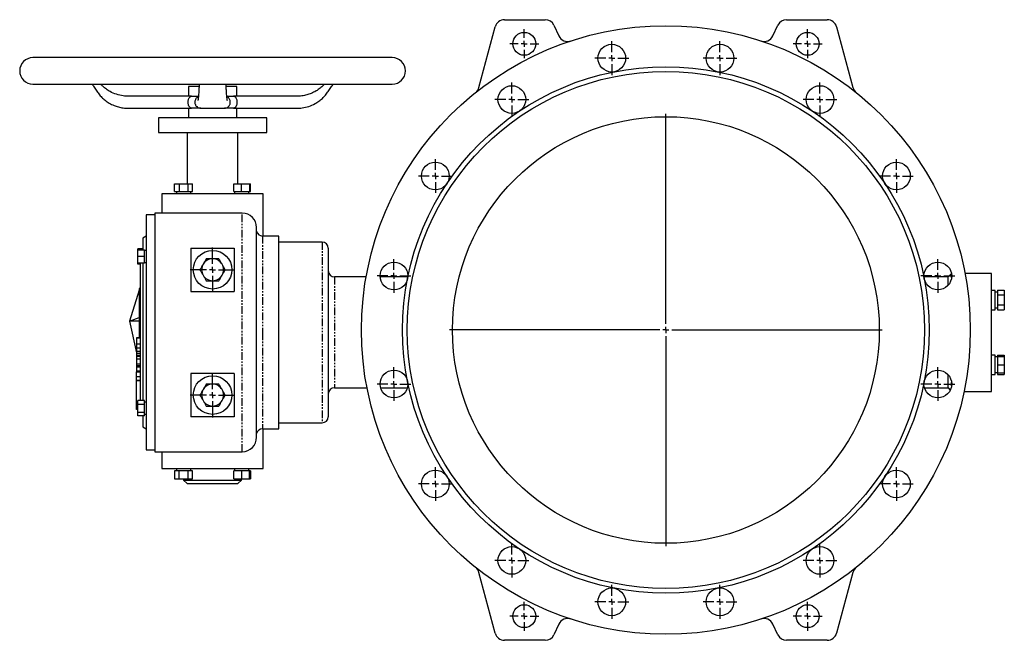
# Model space of a CAD drawing. Extents: x -986 to 320, y -88 to 956.
# Tile 3 of 4: x -986 to -169, y 441 to 956. Entities that reach past the tile are written whole.
import ezdxf

# ---------------------------------------------------------------- set-up
doc = ezdxf.new("R2010")
doc.units = 0
doc.linetypes.add('PHANTOM', pattern=[12.7, 6.35, -1.27, 1.27, -1.27, 1.27, -1.27])
doc.layers.get('0').update_dxf_attribs({"linetype": 'CONTINUOUS'})

# ---------------------------------------------------------------- blocks, each defined once
blk = doc.blocks.new('SW_CENTERMARKSYMBOL_0')
at = {"color": 0, "linetype": 'CONTINUOUS'}
for p, q in [((0, 5), (0, 18.5)), ((-5, 0), (-18.5, 0)), ((0, 0), (-2.5, 0)), ((0, 0), (0, 2.5)), ((0, 0), (0, -2.5)), ((0, 0), (2.5, 0)), ((5, 0), (18.5, 0)), ((0, -5), (0, -18.5))]:
    blk.add_line(p, q, dxfattribs=at)
blk = doc.blocks.new('SW_CENTERMARKSYMBOL_1')
at = {"color": 0, "linetype": 'CONTINUOUS'}
for p, q in [((0, 5), (0, 18.5)), ((-5, 0), (-18.5, 0)), ((0, 0), (-2.5, 0)), ((0, 0), (0, 2.5)), ((0, 0), (0, -2.5)), ((0, 0), (2.5, 0)), ((5, 0), (18.5, 0)), ((0, -5), (0, -18.5))]:
    blk.add_line(p, q, dxfattribs=at)
blk = doc.blocks.new('SW_CENTERMARKSYMBOL_2')
at = {"color": 0, "linetype": 'CONTINUOUS'}
for p, q in [((0, 5), (0, 179.5)), ((-5, 0), (-179.5, 0)), ((0, 0), (-2.5, 0)), ((0, 0), (0, 2.5)), ((0, 0), (0, -2.5)), ((0, 0), (2.5, 0)), ((5, 0), (179.5, 0)), ((0, -5), (0, -179.5))]:
    blk.add_line(p, q, dxfattribs=at)
blk = doc.blocks.new('SW_CENTERMARKSYMBOL_3')
at = {"color": 0, "linetype": 'CONTINUOUS'}
for p, q in [((0, 5), (0, 14)), ((-5, 0), (-14, 0)), ((0, 0), (-2.5, 0)), ((0, 0), (0, 2.5)), ((0, 0), (0, -2.5)), ((0, 0), (2.5, 0)), ((5, 0), (14, 0)), ((0, -5), (0, -14))]:
    blk.add_line(p, q, dxfattribs=at)
blk = doc.blocks.new('SW_CENTERMARKSYMBOL_4')
at = {"color": 0, "linetype": 'CONTINUOUS'}
for p, q in [((0, 5), (0, 14)), ((-5, 0), (-14, 0)), ((0, 0), (-2.5, 0)), ((0, 0), (0, 2.5)), ((0, 0), (0, -2.5)), ((0, 0), (2.5, 0)), ((5, 0), (14, 0)), ((0, -5), (0, -14))]:
    blk.add_line(p, q, dxfattribs=at)
blk = doc.blocks.new('SW_CENTERMARKSYMBOL_5')
at = {"color": 0, "linetype": 'CONTINUOUS'}
for p, q in [((0, 5), (0, 14)), ((-5, 0), (-14, 0)), ((0, 0), (-2.5, 0)), ((0, 0), (0, 2.5)), ((0, 0), (0, -2.5)), ((0, 0), (2.5, 0)), ((5, 0), (14, 0)), ((0, -5), (0, -14))]:
    blk.add_line(p, q, dxfattribs=at)
blk = doc.blocks.new('SW_CENTERMARKSYMBOL_6')
at = {"color": 0, "linetype": 'CONTINUOUS'}
for p, q in [((0, 5), (0, 14)), ((-5, 0), (-14, 0)), ((0, 0), (-2.5, 0)), ((0, 0), (0, 2.5)), ((0, 0), (0, -2.5)), ((0, 0), (2.5, 0)), ((5, 0), (14, 0)), ((0, -5), (0, -14))]:
    blk.add_line(p, q, dxfattribs=at)
blk = doc.blocks.new('SW_CENTERMARKSYMBOL_7')
at = {"color": 0, "linetype": 'CONTINUOUS'}
for p, q in [((0, 5), (0, 14)), ((-5, 0), (-14, 0)), ((0, 0), (-2.5, 0)), ((0, 0), (0, 2.5)), ((0, 0), (0, -2.5)), ((0, 0), (2.5, 0)), ((5, 0), (14, 0)), ((0, -5), (0, -14))]:
    blk.add_line(p, q, dxfattribs=at)
blk = doc.blocks.new('SW_CENTERMARKSYMBOL_8')
at = {"color": 0, "linetype": 'CONTINUOUS'}
for p, q in [((0, 5), (0, 14)), ((-5, 0), (-14, 0)), ((0, 0), (-2.5, 0)), ((0, 0), (0, 2.5)), ((0, 0), (0, -2.5)), ((0, 0), (2.5, 0)), ((5, 0), (14, 0)), ((0, -5), (0, -14))]:
    blk.add_line(p, q, dxfattribs=at)
blk = doc.blocks.new('SW_CENTERMARKSYMBOL_9')
at = {"color": 0, "linetype": 'CONTINUOUS'}
for p, q in [((0, 5), (0, 14)), ((-5, 0), (-14, 0)), ((0, 0), (-2.5, 0)), ((0, 0), (0, 2.5)), ((0, 0), (0, -2.5)), ((0, 0), (2.5, 0)), ((5, 0), (14, 0)), ((0, -5), (0, -14))]:
    blk.add_line(p, q, dxfattribs=at)
blk = doc.blocks.new('SW_CENTERMARKSYMBOL_10')
at = {"color": 0, "linetype": 'CONTINUOUS'}
for p, q in [((0, 5), (0, 14)), ((-5, 0), (-14, 0)), ((0, 0), (-2.5, 0)), ((0, 0), (0, 2.5)), ((0, 0), (0, -2.5)), ((0, 0), (2.5, 0)), ((5, 0), (14, 0)), ((0, -5), (0, -14))]:
    blk.add_line(p, q, dxfattribs=at)
blk = doc.blocks.new('SW_CENTERMARKSYMBOL_11')
at = {"color": 0, "linetype": 'CONTINUOUS'}
for p, q in [((0, 5), (0, 14)), ((-5, 0), (-14, 0)), ((0, 0), (-2.5, 0)), ((0, 0), (0, 2.5)), ((0, 0), (0, -2.5)), ((0, 0), (2.5, 0)), ((5, 0), (14, 0)), ((0, -5), (0, -14))]:
    blk.add_line(p, q, dxfattribs=at)
blk = doc.blocks.new('SW_CENTERMARKSYMBOL_12')
at = {"color": 0, "linetype": 'CONTINUOUS'}
for p, q in [((0, 5), (0, 14)), ((-5, 0), (-14, 0)), ((0, 0), (-2.5, 0)), ((0, 0), (0, 2.5)), ((0, 0), (0, -2.5)), ((0, 0), (2.5, 0)), ((5, 0), (14, 0)), ((0, -5), (0, -14))]:
    blk.add_line(p, q, dxfattribs=at)
blk = doc.blocks.new('SW_CENTERMARKSYMBOL_13')
at = {"color": 0, "linetype": 'CONTINUOUS'}
for p, q in [((0, 5), (0, 14)), ((-5, 0), (-14, 0)), ((0, 0), (-2.5, 0)), ((0, 0), (0, 2.5)), ((0, 0), (0, -2.5)), ((0, 0), (2.5, 0)), ((5, 0), (14, 0)), ((0, -5), (0, -14))]:
    blk.add_line(p, q, dxfattribs=at)
blk = doc.blocks.new('SW_CENTERMARKSYMBOL_14')
at = {"color": 0, "linetype": 'CONTINUOUS'}
for p, q in [((0, 5), (0, 14)), ((-5, 0), (-14, 0)), ((0, 0), (-2.5, 0)), ((0, 0), (0, 2.5)), ((0, 0), (0, -2.5)), ((0, 0), (2.5, 0)), ((5, 0), (14, 0)), ((0, -5), (0, -14))]:
    blk.add_line(p, q, dxfattribs=at)
blk = doc.blocks.new('SW_CENTERMARKSYMBOL_15')
at = {"color": 0, "linetype": 'CONTINUOUS'}
for p, q in [((0, 5), (0, 14)), ((-5, 0), (-14, 0)), ((0, 0), (-2.5, 0)), ((0, 0), (0, 2.5)), ((0, 0), (0, -2.5)), ((0, 0), (2.5, 0)), ((5, 0), (14, 0)), ((0, -5), (0, -14))]:
    blk.add_line(p, q, dxfattribs=at)
blk = doc.blocks.new('SW_CENTERMARKSYMBOL_16')
at = {"color": 0, "linetype": 'CONTINUOUS'}
for p, q in [((0, 5), (0, 14)), ((-5, 0), (-14, 0)), ((0, 0), (-2.5, 0)), ((0, 0), (0, 2.5)), ((0, 0), (0, -2.5)), ((0, 0), (2.5, 0)), ((5, 0), (14, 0)), ((0, -5), (0, -14))]:
    blk.add_line(p, q, dxfattribs=at)
blk = doc.blocks.new('SW_CENTERMARKSYMBOL_17')
at = {"color": 0, "linetype": 'CONTINUOUS'}
for p, q in [((0, 5), (0, 14)), ((-5, 0), (-14, 0)), ((0, 0), (-2.5, 0)), ((0, 0), (0, 2.5)), ((0, 0), (0, -2.5)), ((0, 0), (2.5, 0)), ((5, 0), (14, 0)), ((0, -5), (0, -14))]:
    blk.add_line(p, q, dxfattribs=at)
blk = doc.blocks.new('SW_CENTERMARKSYMBOL_18')
at = {"color": 0, "linetype": 'CONTINUOUS'}
for p, q in [((0, 5), (0, 14)), ((-5, 0), (-14, 0)), ((0, 0), (-2.5, 0)), ((0, 0), (0, 2.5)), ((0, 0), (0, -2.5)), ((0, 0), (2.5, 0)), ((5, 0), (14, 0)), ((0, -5), (0, -14))]:
    blk.add_line(p, q, dxfattribs=at)
blk = doc.blocks.new('SW_CENTERMARKSYMBOL_19')
at = {"color": 0, "linetype": 'CONTINUOUS'}
for p, q in [((0, 5), (0, 12)), ((-5, 0), (-12, 0)), ((0, 0), (-2.5, 0)), ((0, 0), (0, 2.5)), ((0, 0), (0, -2.5)), ((0, 0), (2.5, 0)), ((5, 0), (12, 0)), ((0, -5), (0, -12))]:
    blk.add_line(p, q, dxfattribs=at)
blk = doc.blocks.new('SW_CENTERMARKSYMBOL_20')
at = {"color": 0, "linetype": 'CONTINUOUS'}
for p, q in [((0, 5), (0, 12)), ((-5, 0), (-12, 0)), ((0, 0), (-2.5, 0)), ((0, 0), (0, 2.5)), ((0, 0), (0, -2.5)), ((0, 0), (2.5, 0)), ((5, 0), (12, 0)), ((0, -5), (0, -12))]:
    blk.add_line(p, q, dxfattribs=at)
blk = doc.blocks.new('SW_CENTERMARKSYMBOL_21')
at = {"color": 0, "linetype": 'CONTINUOUS'}
for p, q in [((0, 5), (0, 12)), ((-5, 0), (-12, 0)), ((0, 0), (-2.5, 0)), ((0, 0), (0, 2.5)), ((0, 0), (0, -2.5)), ((0, 0), (2.5, 0)), ((5, 0), (12, 0)), ((0, -5), (0, -12))]:
    blk.add_line(p, q, dxfattribs=at)
blk = doc.blocks.new('SW_CENTERMARKSYMBOL_22')
at = {"color": 0, "linetype": 'CONTINUOUS'}
for p, q in [((0, 5), (0, 12)), ((-5, 0), (-12, 0)), ((0, 0), (-2.5, 0)), ((0, 0), (0, 2.5)), ((0, 0), (0, -2.5)), ((0, 0), (2.5, 0)), ((5, 0), (12, 0)), ((0, -5), (0, -12))]:
    blk.add_line(p, q, dxfattribs=at)

msp = doc.modelspace()

# ---------------------------------------------------------------- linework, layer by layer
at = {"color": 7, "linetype": 'CONTINUOUS'}
for p, q in [((-583.48, 956.03), (-549.71, 956.03)), ((-349.52, 956.03), (-315.75, 956.03)), ((-604.67, 899.83), (-591.2, 950.1)), ((-542.46, 951.41), (-538.34, 942.58)), ((-360.89, 942.58), (-356.77, 951.41)), ((-308.03, 950.1), (-294.56, 899.83)), ((-676.61, 924.53), (-974.61, 924.53)), ((-974.61, 902.53), (-676.61, 902.53)), ((-845.61, 900.53), (-845.61, 892.53)), ((-836.92, 900.53), (-845.61, 900.53)), ((-805.61, 900.53), (-814.28, 900.53)), ((-805.61, 892.53), (-805.61, 900.53)), ((-843.04, 892.53), (-845.61, 892.53)), ((-843.04, 892.53), (-837.48, 892.53)), ((-813.74, 892.53), (-808.19, 892.53)), ((-805.61, 892.53), (-808.19, 892.53)), ((-845.61, 882.53), (-845.61, 874.53)), ((-845.61, 882.53), (-843.04, 882.53)), ((-835.43, 882.53), (-843.04, 882.53)), ((-835.43, 882.53), (-832.68, 882.53)), ((-818.97, 882.53), (-815.8, 882.53)), ((-808.19, 882.53), (-815.8, 882.53)), ((-808.19, 882.53), (-805.61, 882.53)), ((-805.61, 874.53), (-805.61, 882.53)), ((-870.61, 874.53), (-870.61, 862.53)), ((-780.61, 874.53), (-870.61, 874.53)), ((-780.61, 862.53), (-780.61, 874.53)), ((-870.61, 862.53), (-780.61, 862.53)), ((-846.61, 862.53), (-846.61, 819.93)), ((-804.61, 819.93), (-804.61, 862.53)), ((-857.16, 813.53), (-857.16, 819.93)), ((-857.16, 819.93), (-853.41, 819.93)), ((-853.41, 819.93), (-853.41, 813.53)), ((-853.41, 819.93), (-845.9, 819.93)), ((-845.9, 813.53), (-845.9, 819.93)), ((-845.9, 819.93), (-842.15, 819.93)), ((-842.15, 813.53), (-842.15, 819.93)), ((-808.07, 813.53), (-808.07, 819.93)), ((-808.07, 819.93), (-801.57, 819.93)), ((-801.57, 813.53), (-801.57, 819.93)), ((-801.57, 819.93), (-795.07, 819.93)), ((-795.07, 819.93), (-795.07, 813.53)), ((-795.07, 819.93), (-794.07, 819.93)), ((-794.07, 813.53), (-794.07, 819.93)), ((-867.61, 811.53), (-867.61, 795.53)), ((-783.61, 811.53), (-867.61, 811.53)), ((-857.16, 813.53), (-853.41, 813.53)), ((-855.66, 813.53), (-855.66, 811.53)), ((-853.41, 813.53), (-845.9, 813.53)), ((-845.9, 813.53), (-842.15, 813.53)), ((-843.66, 811.53), (-843.66, 813.53)), ((-808.07, 813.53), (-801.57, 813.53)), ((-807.57, 813.53), (-807.57, 811.53)), ((-801.57, 813.53), (-795.07, 813.53)), ((-795.57, 811.53), (-795.57, 813.53)), ((-795.07, 813.53), (-794.07, 813.53)), ((-783.61, 776.53), (-783.61, 811.53)), ((-873.61, 794.03), (-880.61, 794.03)), ((-880.61, 794.03), (-880.61, 599.03)), ((-801.11, 795.53), (-873.61, 795.53)), ((-873.61, 795.53), (-873.61, 597.53)), ((-880.61, 776.53), (-883.61, 774.8)), ((-789.11, 609.53), (-789.11, 783.53)), ((-770.61, 776.53), (-784.23, 776.53)), ((-770.61, 616.53), (-770.61, 776.53)), ((-883.61, 774.8), (-883.61, 764.96)), ((-734.61, 771.53), (-770.61, 771.53)), ((-883.61, 765.81), (-887.51, 765.81)), ((-887.51, 764.96), (-887.51, 765.81)), ((-887.51, 759.46), (-887.51, 764.96)), ((-887.51, 764.96), (-882.21, 764.96)), ((-882.21, 759.46), (-882.21, 764.96)), ((-880.61, 764.46), (-882.21, 764.46)), ((-843.61, 766.53), (-843.61, 730.53)), ((-843.61, 766.53), (-807.61, 766.53)), ((-807.61, 766.53), (-807.61, 730.53)), ((-887.51, 753.96), (-887.51, 759.46)), ((-882.21, 759.46), (-887.51, 759.46)), ((-882.21, 753.96), (-887.51, 753.96)), ((-887.51, 753.11), (-887.51, 753.96)), ((-885.61, 753.11), (-887.51, 753.11)), ((-885.61, 753.96), (-885.61, 639.95)), ((-883.61, 753.96), (-883.61, 639.95)), ((-882.21, 753.96), (-882.21, 759.46)), ((-882.21, 754.46), (-880.61, 754.46)), ((-212.71, 745.43), (-215.61, 742.53)), ((-212.61, 742.04), (-212.61, 744.76)), ((-179.61, 745.53), (-201.53, 745.53)), ((-179.61, 647.53), (-179.61, 745.53)), ((-698.25, 742.53), (-724.61, 742.53)), ((-663.73, 742.53), (-686.66, 742.53)), ((-215.61, 742.53), (-235.5, 742.53)), ((-215.61, 735.57), (-215.61, 742.53)), ((-886.61, 731.69), (-894.61, 705.95)), ((-885.61, 732.93), (-886.61, 732.93)), ((-886.61, 732.93), (-886.61, 731.69)), ((-886.61, 731.69), (-886.61, 705.95)), ((-843.61, 730.53), (-807.61, 730.53)), ((-176.61, 731.4), (-179.61, 731.4)), ((-176.61, 715.4), (-176.61, 731.4)), ((-174.51, 729.9), (-176.61, 729.9)), ((-174.51, 731.48), (-174.51, 727.44)), ((-174.51, 731.48), (-168.91, 731.48)), ((-168.91, 727.44), (-174.51, 727.44)), ((-174.51, 727.44), (-174.51, 719.36)), ((-168.91, 731.48), (-168.91, 727.44)), ((-168.91, 727.44), (-168.91, 719.36)), ((-174.51, 719.36), (-168.91, 719.36)), ((-174.51, 719.36), (-174.51, 715.32)), ((-168.91, 719.36), (-168.91, 715.32)), ((-179.61, 715.4), (-176.61, 715.4)), ((-176.61, 716.9), (-174.51, 716.9)), ((-174.51, 715.32), (-168.91, 715.32)), ((-894.61, 705.95), (-886.61, 708.77)), ((-886.61, 705.95), (-894.61, 705.95)), ((-894.61, 705.95), (-888.61, 679.58)), ((-886.61, 705.95), (-886.61, 692.03)), ((-885.61, 692.03), (-888.61, 692.03)), ((-888.61, 691.93), (-885.61, 691.93)), ((-888.61, 687), (-885.61, 687)), ((-888.61, 683.69), (-888.61, 680.86)), ((-888.61, 683.6), (-885.61, 683.6)), ((-888.61, 680.86), (-888.61, 679.38)), ((-888.61, 680.86), (-885.61, 680.86)), ((-888.61, 679.38), (-885.61, 679.38)), ((-888.61, 677.7), (-885.61, 677.7)), ((-888.61, 676.81), (-885.61, 676.81)), ((-888.61, 676.66), (-888.61, 674.49)), ((-888.61, 674.49), (-888.61, 670.44)), ((-888.61, 674.49), (-885.61, 674.49)), ((-888.61, 670.44), (-885.61, 670.44)), ((-888.61, 670.44), (-888.61, 669.07)), ((-176.61, 677.66), (-179.61, 677.66)), ((-176.61, 661.66), (-176.61, 677.66)), ((-174.51, 676.16), (-176.61, 676.16)), ((-174.51, 677.74), (-174.51, 676.66)), ((-174.51, 677.74), (-168.91, 677.74)), ((-174.51, 676.66), (-168.91, 676.66)), ((-174.51, 676.66), (-174.51, 669.66)), ((-168.91, 677.74), (-168.91, 676.66)), ((-168.91, 676.66), (-168.91, 669.66)), ((-888.61, 669.07), (-885.61, 669.07)), ((-888.61, 669.07), (-888.61, 668.93)), ((-888.61, 668.93), (-885.61, 668.93)), ((-888.61, 668.93), (-888.61, 668.02)), ((-888.61, 668.02), (-885.61, 668.02)), ((-888.61, 668.02), (-888.61, 664.57)), ((-888.61, 664.57), (-885.61, 664.57)), ((-888.61, 664.57), (-888.61, 663.93)), ((-888.61, 663.93), (-885.61, 663.93)), ((-888.61, 659.76), (-888.61, 663.93)), ((-807.61, 662.53), (-843.61, 662.53)), ((-843.61, 662.53), (-843.61, 626.53)), ((-807.61, 662.53), (-807.61, 626.53)), ((-179.61, 661.66), (-176.61, 661.66)), ((-176.61, 663.16), (-174.51, 663.16)), ((-174.51, 669.66), (-168.91, 669.66)), ((-174.51, 669.66), (-174.51, 662.66)), ((-168.91, 662.66), (-174.51, 662.66)), ((-174.51, 662.66), (-174.51, 661.58)), ((-174.51, 661.58), (-168.91, 661.58)), ((-168.91, 669.66), (-168.91, 662.66)), ((-168.91, 662.66), (-168.91, 661.58)), ((-885.61, 659.76), (-888.61, 659.76)), ((-888.61, 656.93), (-888.61, 659.76)), ((-888.61, 656.93), (-885.61, 656.93)), ((-888.61, 638.17), (-888.61, 656.64)), ((-888.61, 656.64), (-885.61, 656.64)), ((-215.61, 650.53), (-215.61, 661.49)), ((-212.61, 652.3), (-212.61, 655.02)), ((-724.61, 650.53), (-697.51, 650.53)), ((-686.26, 650.53), (-664.13, 650.53)), ((-235.1, 650.53), (-215.61, 650.53)), ((-215.61, 650.53), (-213.7, 648.61)), ((-202.32, 647.53), (-179.61, 647.53)), ((-887.51, 638.17), (-888.61, 638.17)), ((-888.61, 636.64), (-888.61, 638.17)), ((-882.21, 639.95), (-887.51, 639.95)), ((-887.51, 636.77), (-887.51, 639.95)), ((-882.21, 636.77), (-882.21, 639.95)), ((-880.61, 638.6), (-882.21, 638.6)), ((-887.51, 636.64), (-888.61, 636.64)), ((-888.61, 632.53), (-888.61, 636.64)), ((-887.51, 632.53), (-888.61, 632.53)), ((-887.51, 630.42), (-887.51, 636.77)), ((-882.21, 636.77), (-887.51, 636.77)), ((-887.51, 627.25), (-887.51, 630.42)), ((-887.51, 630.42), (-882.21, 630.42)), ((-882.21, 630.42), (-882.21, 636.77)), ((-882.21, 627.25), (-882.21, 630.42)), ((-882.21, 627.25), (-887.51, 627.25)), ((-883.61, 627.25), (-883.61, 618.26)), ((-882.21, 628.6), (-880.61, 628.6)), ((-807.61, 626.53), (-843.61, 626.53)), ((-770.61, 621.53), (-734.61, 621.53)), ((-883.61, 618.26), (-880.61, 616.53)), ((-784.23, 616.53), (-770.61, 616.53)), ((-783.61, 583.53), (-783.61, 616.53)), ((-880.61, 599.03), (-873.61, 599.03)), ((-873.61, 597.53), (-801.11, 597.53)), ((-867.61, 597.53), (-867.61, 583.53)), ((-867.61, 583.53), (-783.61, 583.53)), ((-857.16, 581.53), (-857.16, 575.13)), ((-853.41, 581.53), (-857.16, 581.53)), ((-855.66, 583.53), (-855.66, 581.53)), ((-853.41, 575.13), (-853.41, 581.53)), ((-845.9, 581.53), (-853.41, 581.53)), ((-845.9, 575.13), (-845.9, 581.53)), ((-842.15, 581.53), (-845.9, 581.53)), ((-843.66, 581.53), (-843.66, 583.53)), ((-842.15, 575.13), (-842.15, 581.53)), ((-808.07, 575.13), (-808.07, 581.53)), ((-801.57, 581.53), (-808.07, 581.53)), ((-807.57, 583.53), (-807.57, 581.53)), ((-801.57, 581.53), (-801.57, 575.13)), ((-795.07, 581.53), (-801.57, 581.53)), ((-795.57, 581.53), (-795.57, 583.53)), ((-795.07, 575.13), (-795.07, 581.53)), ((-794.07, 581.53), (-795.07, 581.53)), ((-794.07, 581.53), (-794.07, 575.13)), ((-857.16, 575.13), (-853.41, 575.13)), ((-853.41, 575.13), (-845.9, 575.13)), ((-849.61, 575.13), (-849.61, 574.03)), ((-849.61, 574.03), (-846.61, 571.03)), ((-849.61, 574.03), (-801.61, 574.03)), ((-845.9, 575.13), (-842.15, 575.13)), ((-808.07, 575.13), (-801.57, 575.13)), ((-804.61, 571.03), (-801.61, 574.03)), ((-801.61, 574.03), (-801.61, 575.13)), ((-801.57, 575.13), (-795.07, 575.13)), ((-795.07, 575.13), (-794.07, 575.13)), ((-846.61, 571.03), (-825.61, 571.03)), ((-825.61, 571.03), (-804.61, 571.03)), ((-591.2, 446.96), (-604.67, 497.23)), ((-294.56, 497.23), (-308.03, 446.96)), ((-538.34, 454.48), (-542.46, 445.65)), ((-356.77, 445.65), (-360.89, 454.48)), ((-549.71, 441.03), (-583.48, 441.03)), ((-315.75, 441.03), (-349.52, 441.03))]:
    msp.add_line(p, q, dxfattribs=at)
at = {"color": 8, "linetype": 'PHANTOM'}
for p, q in [((-801.11, 597.53), (-801.11, 795.53)), ((-784.23, 776.53), (-784.23, 696.53)), ((-734.61, 771.53), (-734.61, 621.53)), ((-724.61, 742.53), (-724.61, 650.53)), ((-784.23, 696.53), (-784.23, 616.53))]:
    msp.add_line(p, q, dxfattribs=at)
at = {"color": 7, "linetype": 'CONTINUOUS'}
for centre, radius in [((-449.61, 698.53), 252.5), ((-567.11, 936.03), 9.5), ((-332.11, 936.03), 9.5), ((-494.49, 924.11), 11.5), ((-404.74, 924.11), 11.5), ((-449.61, 698.53), 218.5), ((-449.61, 698.53), 214.5), ((-577.4, 889.77), 11.5), ((-321.83, 889.77), 11.5), ((-449.61, 698.53), 177), ((-640.85, 826.31), 11.5), ((-258.38, 826.31), 11.5), ((-825.61, 748.53), 16), ((-675.2, 743.4), 11.5), ((-224.03, 743.4), 11.5), ((-675.2, 653.66), 11.5), ((-224.03, 653.66), 11.5), ((-825.61, 644.53), 16), ((-640.85, 570.75), 11.5), ((-258.38, 570.75), 11.5), ((-577.4, 507.29), 11.5), ((-321.83, 507.29), 11.5), ((-494.49, 472.95), 11.5), ((-404.74, 472.95), 11.5), ((-567.11, 461.03), 9.5), ((-332.11, 461.03), 9.5)]:
    msp.add_circle(centre, radius, dxfattribs=at)
for centre, radius, start, end in [((-583.48, 948.03), 8, 90, 165), ((-549.71, 948.03), 8, 25, 90), ((-349.52, 948.03), 8, 90, 155), ((-315.75, 948.03), 8, 15, 90), ((-531.09, 945.96), 8, 205, 288.22642), ((-368.14, 945.96), 8, 251.77358, 335), ((-974.61, 913.53), 11, 90, 270), ((-676.61, 913.53), 11, 270, 90), ((-612.4, 901.9), 8, 308.67445, 345), ((-286.83, 901.9), 8, 195, 231.32555), ((-801.11, 783.53), 12, 0, 90), ((-784.23, 781.53), 5, 192.47546, 270), ((-734.61, 766.53), 5, 0, 90), ((-825.61, 748.53), 9.09, 150, 210), ((-825.61, 748.53), 9.09, 90, 150), ((-825.61, 748.53), 9.09, 30, 90), ((-825.61, 748.53), 9.09, 330, 30), ((-825.61, 748.53), 9.09, 210, 270), ((-825.61, 748.53), 9.09, 270, 330), ((-724.61, 747.53), 5, 180, 270), ((-825.61, 644.53), 9.09, 90, 150), ((-825.61, 644.53), 9.09, 30, 90), ((-825.61, 644.53), 9.09, 150, 210), ((-825.61, 644.53), 9.09, 330, 30), ((-724.61, 645.53), 5, 90, 180), ((-825.61, 644.53), 9.09, 210, 270), ((-825.61, 644.53), 9.09, 270, 330), ((-734.61, 626.53), 5, 270, 0), ((-784.23, 611.53), 5, 90, 167.52454), ((-801.11, 609.53), 12, 270, 0), ((-612.4, 495.16), 8, 15, 51.32555), ((-286.83, 495.16), 8, 128.67445, 165), ((-531.09, 451.1), 8, 71.77358, 155), ((-368.14, 451.1), 8, 25, 108.22642), ((-583.48, 449.03), 8, 195, 270), ((-549.71, 449.03), 8, 270, 335), ((-349.52, 449.03), 8, 205, 270), ((-315.75, 449.03), 8, 270, 345)]:
    msp.add_arc(centre, radius, start, end, dxfattribs=at)
for points, knots in [([(-925.9, 902.53), (-925.35, 901.99), (-923.87, 900.54), (-922.27, 897.57), (-920.11, 894.39), (-917.6, 891.57), (-914.71, 889.01), (-911.33, 886.69), (-907.61, 884.84), (-903.67, 883.51), (-899.65, 882.68), (-895.23, 882.49), (-888.72, 882.56), (-879.84, 882.52), (-868.34, 882.53), (-856.79, 882.53), (-849.07, 882.53), (-845.57, 882.53)], [0, 0, 0, 0, 0.026324, 0.069947, 0.113699, 0.157196, 0.198109, 0.244436, 0.296342, 0.339123, 0.385425, 0.435591, 0.489457, 0.606952, 0.737463, 0.880991, 1, 1, 1, 1]), ([(-845.57, 892.53), (-848.66, 892.53), (-855.54, 892.53), (-865.82, 892.53), (-876.03, 892.53), (-884.22, 892.52), (-890.62, 892.55), (-895.43, 892.47), (-900.37, 892.74), (-905.45, 893.96), (-910.09, 895.97), (-913.78, 898.33), (-916.39, 900.4), (-917.79, 901.93), (-918.35, 902.53)], [0, 0, 0, 0, 0.122504, 0.273128, 0.408091, 0.527394, 0.598229, 0.662104, 0.718476, 0.793855, 0.868298, 0.917906, 0.967657, 1, 1, 1, 1]), ([(-836.75, 902.53), (-836.79, 901.64), (-836.9, 899.58), (-837.07, 896.77), (-837.25, 894.13), (-837.42, 892.05), (-837.57, 890.52), (-837.7, 889.55), (-837.81, 888.96), (-837.86, 888.98), (-837.88, 888.99)], [0, 0, 0, 0, 0.107609, 0.251102, 0.39051, 0.524124, 0.652166, 0.77535, 0.892823, 1, 1, 1, 1]), ([(-813.34, 888.91), (-813.37, 888.93), (-813.42, 888.98), (-813.53, 889.54), (-813.66, 890.52), (-813.81, 892.05), (-813.98, 894.13), (-814.16, 896.77), (-814.33, 899.58), (-814.44, 901.64), (-814.48, 902.53)], [0, 0, 0, 0, 0.108445, 0.225751, 0.34876, 0.47662, 0.610045, 0.749254, 0.892543, 1, 1, 1, 1]), ([(-732.88, 902.53), (-733.16, 902.2), (-734.23, 900.97), (-736.53, 899.03), (-739.89, 896.69), (-743.62, 894.84), (-747.56, 893.51), (-751.58, 892.68), (-756, 892.49), (-762.51, 892.56), (-771.39, 892.52), (-782.89, 892.53), (-794.44, 892.53), (-802.16, 892.53), (-805.66, 892.53)], [0, 0, 0, 0, 0.017071, 0.064785, 0.118815, 0.17935, 0.229245, 0.283245, 0.341752, 0.404573, 0.541603, 0.693813, 0.861204, 1, 1, 1, 1]), ([(-805.66, 882.53), (-802.57, 882.53), (-795.69, 882.53), (-785.4, 882.53), (-775.2, 882.53), (-767.01, 882.52), (-760.61, 882.55), (-755.8, 882.47), (-750.86, 882.74), (-745.78, 883.96), (-741.15, 885.98), (-737.44, 888.33), (-734.51, 890.71), (-731.9, 893.46), (-729.56, 896.51), (-727.85, 899.86), (-726.16, 901.67), (-725.36, 902.53)], [0, 0, 0, 0, 0.1050671, 0.2342519, 0.3500051, 0.4523272, 0.5130797, 0.567863, 0.6162107, 0.6808613, 0.7447078, 0.7872547, 0.8299244, 0.8728685, 0.9162648, 0.9602243, 1, 1, 1, 1]), ([(-843.04, 882.53), (-843.08, 882.53), (-843.17, 882.53), (-843.31, 882.55), (-843.43, 882.57), (-843.56, 882.61), (-843.68, 882.65), (-843.79, 882.69), (-843.9, 882.75), (-844, 882.81), (-844.24, 882.96), (-844.59, 883.27), (-845.06, 883.94), (-845.49, 884.91), (-845.77, 886.18), (-845.87, 887.54), (-845.77, 888.9), (-845.48, 890.17), (-845.06, 891.13), (-844.58, 891.8), (-844.21, 892.13), (-843.91, 892.31), (-843.72, 892.4), (-843.51, 892.47), (-843.28, 892.52), (-843.12, 892.53), (-843.04, 892.53)], [0, 0, 0, 0, 0.015932, 0.03132, 0.04619, 0.060565, 0.074464, 0.087905, 0.100903, 0.11347, 0.125619, 0.189493, 0.25075, 0.337889, 0.4205, 0.500755, 0.580995, 0.663466, 0.750473, 0.811911, 0.875098, 0.896727, 0.919914, 0.944761, 0.971399, 1, 1, 1, 1]), ([(-837.42, 892.04), (-837.9, 891.79), (-838.65, 891.39), (-839.45, 890.42), (-839.94, 889.53), (-840.24, 888.54), (-840.35, 887.52), (-840.24, 886.5), (-839.94, 885.52), (-839.44, 884.62), (-838.58, 883.62), (-837.22, 882.72), (-836.03, 882.59), (-835.43, 882.53)], [0, 0, 0, 0, 0.124778, 0.20022, 0.273785, 0.345916, 0.417214, 0.488388, 0.560425, 0.633913, 0.709288, 0.854266, 1, 1, 1, 1]), ([(-815.8, 882.53), (-815.2, 882.59), (-814.01, 882.72), (-812.64, 883.62), (-811.78, 884.63), (-811.29, 885.53), (-810.98, 886.52), (-810.88, 887.54), (-810.99, 888.56), (-811.3, 889.55), (-811.79, 890.44), (-812.58, 891.4), (-813.34, 891.8), (-813.81, 892.04)], [0, 0, 0, 0, 0.146132, 0.291741, 0.367229, 0.440828, 0.512983, 0.584306, 0.655529, 0.727614, 0.801144, 0.876551, 1, 1, 1, 1]), ([(-808.19, 892.53), (-808.14, 892.53), (-808.05, 892.53), (-807.92, 892.51), (-807.79, 892.49), (-807.67, 892.45), (-807.55, 892.41), (-807.44, 892.36), (-807.33, 892.31), (-807.23, 892.25), (-806.99, 892.1), (-806.64, 891.79), (-806.16, 891.12), (-805.74, 890.15), (-805.45, 888.88), (-805.36, 887.52), (-805.46, 886.17), (-805.75, 884.9), (-806.17, 883.94), (-806.65, 883.27), (-807.02, 882.93), (-807.32, 882.75), (-807.51, 882.66), (-807.72, 882.59), (-807.95, 882.54), (-808.11, 882.53), (-808.19, 882.53)], [0, 0, 0, 0, 0.016218, 0.031801, 0.046784, 0.061197, 0.075065, 0.088412, 0.101257, 0.113617, 0.125508, 0.188957, 0.250648, 0.337689, 0.42022, 0.500552, 0.580644, 0.663117, 0.750131, 0.811132, 0.874727, 0.896837, 0.92033, 0.945284, 0.971797, 1, 1, 1, 1]), ([(-832.62, 882.53), (-832.45, 882.53), (-832.05, 882.53), (-831.28, 882.53), (-830.4, 882.53), (-829.53, 882.53), (-828.74, 882.53), (-828, 882.53), (-827.38, 882.53), (-826.94, 882.53), (-826.49, 882.53), (-825.86, 882.53), (-825.08, 882.53), (-824.14, 882.53), (-822.93, 882.53), (-821.49, 882.53), (-820.1, 882.53), (-819.32, 882.53), (-819, 882.53)], [0, 0, 0, 0, 0.095457, 0.222887, 0.32406, 0.383344, 0.4293, 0.463719, 0.47786, 0.491003, 0.50423, 0.518592, 0.553928, 0.602515, 0.665747, 0.773419, 0.907682, 1, 1, 1, 1]), ([(-729.61, 766.53), (-729.61, 766.53), (-729.61, 766.53), (-729.61, 766.51), (-729.61, 766.48), (-729.61, 766.45), (-729.61, 766.4), (-729.61, 766.34), (-729.61, 766.28), (-729.61, 766.2), (-729.61, 766.11), (-729.61, 766.01), (-729.61, 765.9), (-729.61, 765.78), (-729.61, 765.65), (-729.61, 765.51), (-729.61, 765.21), (-729.61, 764.69), (-729.61, 763.83), (-729.61, 762.81), (-729.61, 761.63), (-729.61, 760.27), (-729.61, 758.73), (-729.61, 757.02), (-729.61, 754.51), (-729.61, 750.96), (-729.61, 746.12), (-729.61, 740.74), (-729.61, 734.92), (-729.61, 728.77), (-729.61, 722.41), (-729.61, 715.9), (-729.61, 709.41), (-729.61, 702.93), (-729.61, 696.53), (-729.61, 690.13), (-729.61, 683.65), (-729.61, 677.16), (-729.61, 670.65), (-729.61, 664.29), (-729.61, 658.14), (-729.61, 652.32), (-729.61, 646.94), (-729.61, 642.1), (-729.61, 638.55), (-729.61, 636.04), (-729.61, 634.33), (-729.61, 632.79), (-729.61, 631.43), (-729.61, 630.25), (-729.61, 629.23), (-729.61, 628.37), (-729.61, 627.79), (-729.61, 627.42), (-729.61, 627.18), (-729.61, 626.98), (-729.61, 626.82), (-729.61, 626.69), (-729.61, 626.6), (-729.61, 626.54), (-729.61, 626.53), (-729.61, 626.53)], [0, 0, 0, 0, 0.003893, 0.0077823, 0.0116684, 0.0155518, 0.0194332, 0.0233131, 0.0271921, 0.0310708, 0.0349497, 0.0388296, 0.0427108, 0.0465941, 0.0504799, 0.0543689, 0.0582616, 0.0737181, 0.0891387, 0.10456, 0.1200182, 0.1359739, 0.151932, 0.1681398, 0.18435, 0.2171022, 0.2500296, 0.2829569, 0.3157092, 0.3481166, 0.3800204, 0.4108884, 0.4417588, 0.4708784, 0.5000004, 0.5291201, 0.5582421, 0.5891101, 0.6199805, 0.6518843, 0.6842917, 0.717044, 0.7499713, 0.7828987, 0.8156509, 0.8318587, 0.8480689, 0.8640246, 0.8799827, 0.8954391, 0.9108598, 0.926281, 0.9417393, 0.9490344, 0.9563184, 0.9635949, 0.9708678, 0.978141, 0.9854182, 0.9927033, 1, 1, 1, 1]), ([(-833.49, 753.08), (-833.93, 752.31), (-834.82, 750.77), (-835.68, 749.28), (-836.11, 748.53)], [0, 0, 0, 0, 0.494511, 1, 1, 1, 1]), ([(-830.86, 757.62), (-831.29, 756.88), (-832.15, 755.39), (-833.04, 753.85), (-833.49, 753.08)], [0, 0, 0, 0, 0.495457, 1, 1, 1, 1]), ([(-825.61, 757.62), (-826.49, 757.62), (-828.27, 757.62), (-829.99, 757.62), (-830.86, 757.62)], [0, 0, 0, 0, 0.494514, 1, 1, 1, 1]), ([(-820.36, 757.62), (-821.22, 757.62), (-822.09, 757.62), (-823.83, 757.62), (-824.72, 757.62), (-825.61, 757.62)], [0, 0, 0, 0, 0.5, 0.5, 1, 1, 1, 1]), ([(-817.74, 753.08), (-818.19, 753.85), (-818.63, 754.62), (-819.5, 756.13), (-819.94, 756.88), (-820.36, 757.62)], [0, 0, 0, 0, 0.5, 0.5, 1, 1, 1, 1]), ([(-815.11, 748.53), (-815.54, 749.27), (-815.98, 750.02), (-816.85, 751.54), (-817.29, 752.3), (-817.74, 753.08)], [0, 0, 0, 0, 0.5, 0.5, 1, 1, 1, 1]), ([(-836.11, 748.53), (-835.69, 747.79), (-834.83, 746.3), (-833.94, 744.76), (-833.49, 743.98)], [0, 0, 0, 0, 0.495459, 1, 1, 1, 1]), ([(-833.49, 743.98), (-833.05, 743.22), (-832.16, 741.68), (-831.3, 740.19), (-830.86, 739.44)], [0, 0, 0, 0, 0.494513, 1, 1, 1, 1]), ([(-820.36, 739.44), (-819.94, 740.18), (-819.08, 741.67), (-818.19, 743.21), (-817.74, 743.98)], [0, 0, 0, 0, 0.495457, 1, 1, 1, 1]), ([(-817.74, 743.98), (-817.29, 744.76), (-816.85, 745.52), (-815.98, 747.04), (-815.54, 747.79), (-815.11, 748.53)], [0, 0, 0, 0, 0.5, 0.5, 1, 1, 1, 1]), ([(-830.86, 739.44), (-830.01, 739.44), (-828.29, 739.44), (-826.51, 739.44), (-825.61, 739.44)], [0, 0, 0, 0, 0.495457, 1, 1, 1, 1]), ([(-825.61, 739.44), (-824.72, 739.44), (-823.83, 739.44), (-822.09, 739.44), (-821.22, 739.44), (-820.36, 739.44)], [0, 0, 0, 0, 0.5, 0.5, 1, 1, 1, 1]), ([(-888.61, 691.93), (-888.61, 691.73), (-888.61, 691.33), (-888.61, 689.97), (-888.61, 688.45), (-888.61, 687.48), (-888.61, 687)], [0, 0, 0, 0, 0.279684, 0.559284, 0.779659, 1, 1, 1, 1]), ([(-888.61, 687), (-888.61, 686.4), (-888.61, 685.2), (-888.61, 684.09), (-888.61, 683.58), (-888.61, 683.64), (-888.61, 683.66)], [0, 0, 0, 0, 0.326348, 0.652459, 0.909337, 1, 1, 1, 1]), ([(-888.61, 679.38), (-888.61, 679.05), (-888.61, 678.48), (-888.61, 677.94), (-888.61, 677.7)], [0, 0, 0, 0, 0.5602886, 1, 1, 1, 1]), ([(-888.61, 677.7), (-888.61, 677.51), (-888.61, 677.12), (-888.61, 676.83), (-888.61, 676.83), (-888.61, 676.83)], [0, 0, 0, 0, 0.398998, 0.797825, 1, 1, 1, 1]), ([(-830.86, 653.62), (-831.29, 652.88), (-832.15, 651.39), (-833.04, 649.85), (-833.49, 649.08)], [0, 0, 0, 0, 0.495457, 1, 1, 1, 1]), ([(-825.61, 653.62), (-826.49, 653.62), (-828.27, 653.62), (-829.99, 653.62), (-830.86, 653.62)], [0, 0, 0, 0, 0.494514, 1, 1, 1, 1]), ([(-820.36, 653.62), (-821.22, 653.62), (-822.09, 653.62), (-823.83, 653.62), (-824.72, 653.62), (-825.61, 653.62)], [0, 0, 0, 0, 0.5, 0.5, 1, 1, 1, 1]), ([(-817.74, 649.08), (-818.19, 649.85), (-818.63, 650.62), (-819.5, 652.13), (-819.94, 652.88), (-820.36, 653.62)], [0, 0, 0, 0, 0.5, 0.5, 1, 1, 1, 1]), ([(-833.49, 649.08), (-833.93, 648.31), (-834.82, 646.77), (-835.68, 645.28), (-836.11, 644.53)], [0, 0, 0, 0, 0.494511, 1, 1, 1, 1]), ([(-815.11, 644.53), (-815.54, 645.27), (-815.98, 646.02), (-816.85, 647.54), (-817.29, 648.3), (-817.74, 649.08)], [0, 0, 0, 0, 0.5, 0.5, 1, 1, 1, 1]), ([(-836.11, 644.53), (-835.69, 643.79), (-834.83, 642.3), (-833.94, 640.76), (-833.49, 639.98)], [0, 0, 0, 0, 0.495458, 1, 1, 1, 1]), ([(-833.49, 639.98), (-833.05, 639.22), (-832.16, 637.68), (-831.3, 636.19), (-830.86, 635.44)], [0, 0, 0, 0, 0.494512, 1, 1, 1, 1]), ([(-820.36, 635.44), (-819.94, 636.18), (-819.5, 636.93), (-818.63, 638.44), (-818.19, 639.21), (-817.74, 639.98)], [0, 0, 0, 0, 0.5, 0.5, 1, 1, 1, 1]), ([(-817.74, 639.98), (-817.29, 640.76), (-816.85, 641.52), (-815.98, 643.04), (-815.54, 643.79), (-815.11, 644.53)], [0, 0, 0, 0, 0.5, 0.5, 1, 1, 1, 1]), ([(-830.86, 635.44), (-830.01, 635.44), (-828.29, 635.44), (-826.51, 635.44), (-825.61, 635.44)], [0, 0, 0, 0, 0.495457, 1, 1, 1, 1]), ([(-825.61, 635.44), (-824.72, 635.44), (-823.83, 635.44), (-822.09, 635.44), (-821.22, 635.44), (-820.36, 635.44)], [0, 0, 0, 0, 0.5, 0.5, 1, 1, 1, 1])]:
    msp.add_open_spline(points, degree=3, knots=knots, dxfattribs=at)

# ---------------------------------------------------------------- block references
for name, p in [('SW_CENTERMARKSYMBOL_22', (-567.11, 936.03)), ('SW_CENTERMARKSYMBOL_21', (-332.11, 936.03)), ('SW_CENTERMARKSYMBOL_13', (-494.49, 924.11)), ('SW_CENTERMARKSYMBOL_9', (-404.74, 924.11)), ('SW_CENTERMARKSYMBOL_8', (-577.4, 889.77)), ('SW_CENTERMARKSYMBOL_12', (-321.83, 889.77)), ('SW_CENTERMARKSYMBOL_2', (-449.61, 698.53)), ('SW_CENTERMARKSYMBOL_14', (-640.85, 826.31)), ('SW_CENTERMARKSYMBOL_10', (-258.38, 826.31)), ('SW_CENTERMARKSYMBOL_0', (-825.61, 748.53)), ('SW_CENTERMARKSYMBOL_7', (-675.2, 743.4)), ('SW_CENTERMARKSYMBOL_11', (-224.03, 743.4)), ('SW_CENTERMARKSYMBOL_1', (-825.61, 644.53)), ('SW_CENTERMARKSYMBOL_15', (-675.2, 653.66)), ('SW_CENTERMARKSYMBOL_3', (-224.03, 653.66)), ('SW_CENTERMARKSYMBOL_6', (-640.85, 570.75)), ('SW_CENTERMARKSYMBOL_18', (-258.38, 570.75)), ('SW_CENTERMARKSYMBOL_16', (-577.4, 507.29)), ('SW_CENTERMARKSYMBOL_4', (-321.83, 507.29)), ('SW_CENTERMARKSYMBOL_5', (-494.49, 472.95)), ('SW_CENTERMARKSYMBOL_17', (-404.74, 472.95)), ('SW_CENTERMARKSYMBOL_19', (-567.11, 461.03)), ('SW_CENTERMARKSYMBOL_20', (-332.11, 461.03))]:
    msp.add_blockref(name, p, dxfattribs=at)

doc.saveas('drawing.dxf')
